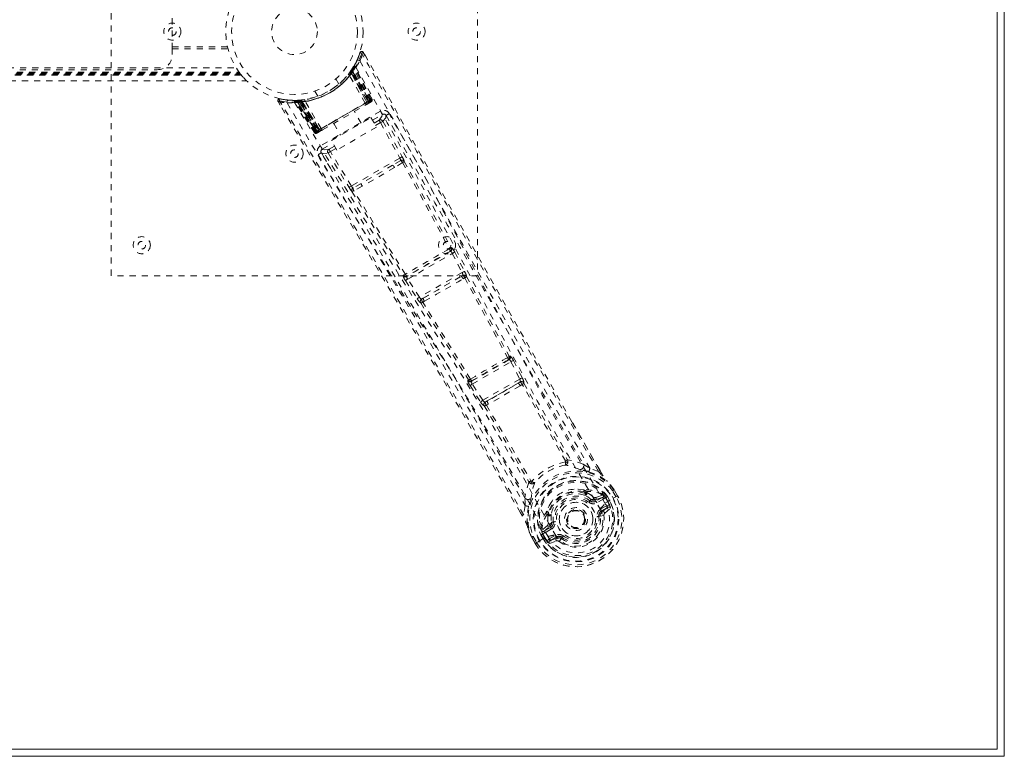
# Model space of a CAD drawing. Header units: inches. Extents: x 21.8 to 105.3, y 43.6 to 67.3.
# Tile 5 of 6: x 89.2 to 105.3, y 43.6 to 55.6. Entities that reach past the tile are written whole.
import ezdxf

# ---------------------------------------------------------------- set-up
doc = ezdxf.new("R2010")
doc.units = ezdxf.units.IN
doc.header["$MEASUREMENT"] = 0
doc.linetypes.add('SLD-Dashed', pattern=[0.075, 0.05, -0.025])
doc.linetypes.add('SLD-Solid', pattern=[0])

msp = doc.modelspace()

# ---------------------------------------------------------------- linework, layer by layer
at = {"color": 7, "linetype": 'SLD-Solid', "lineweight": 15}
for p, q in [((105.288, 67.308), (105.288, 43.558)), ((105.17, 67.19), (105.17, 43.676)), ((105.17, 43.676), (105.17, 67.19)), ((105.288, 43.558), (21.788, 43.558)), ((105.17, 43.676), (21.906, 43.676)), ((21.906, 43.676), (105.17, 43.676))]:
    msp.add_line(p, q, dxfattribs=at)
at = {"color": 7, "linetype": 'SLD-Dashed', "lineweight": 0}
for p, q in [((90.663, 51.433), (90.663, 59.433)), ((96.663, 59.433), (96.663, 51.433)), ((91.663, 55.151), (91.663, 55.714)), ((91.663, 55.183), (92.566, 55.183)), ((91.663, 55.151), (92.574, 55.151)), ((91.663, 55.058), (91.663, 55.151)), ((94.738, 55.086), (94.719, 55.036)), ((94.791, 55.092), (94.765, 55.078)), ((94.821, 55.036), (94.79, 55.092)), ((94.824, 55.034), (94.791, 55.092)), ((94.824, 55.034), (94.791, 55.092)), ((34.369, 54.84), (92.707, 54.84)), ((94.631, 54.826), (94.589, 54.761)), ((94.632, 54.855), (94.591, 54.792)), ((94.906, 54.303), (94.629, 54.829)), ((94.907, 54.308), (94.631, 54.826)), ((94.65, 54.887), (94.642, 54.874)), ((94.65, 54.858), (94.642, 54.845)), ((94.922, 54.317), (94.642, 54.845)), ((94.934, 54.324), (94.65, 54.858)), ((34.282, 54.718), (92.795, 54.718)), ((34.282, 54.718), (92.795, 54.718)), ((34.286, 54.723), (92.791, 54.723)), ((34.287, 54.724), (92.79, 54.724)), ((34.288, 54.726), (92.788, 54.726)), ((34.298, 54.738), (92.778, 54.738)), ((34.302, 54.743), (92.775, 54.743)), ((34.313, 54.758), (92.763, 54.758)), ((34.321, 54.769), (92.755, 54.769)), ((89.163, 54.808), (91.413, 54.808)), ((92.791, 54.723), (92.795, 54.718)), ((94.822, 54.259), (94.565, 54.713)), ((94.574, 54.769), (94.578, 54.774)), ((94.574, 54.769), (94.598, 54.752)), ((94.578, 54.774), (94.602, 54.758)), ((94.591, 54.791), (94.586, 54.785)), ((94.586, 54.784), (94.609, 54.768)), ((94.589, 54.76), (94.589, 54.761)), ((94.589, 54.761), (94.848, 54.274)), ((94.848, 54.274), (94.589, 54.76)), ((94.595, 54.798), (94.59, 54.791)), ((94.59, 54.791), (94.614, 54.774)), ((94.591, 54.792), (94.591, 54.791)), ((94.594, 54.796), (94.598, 54.803)), ((94.594, 54.796), (94.617, 54.78)), ((94.598, 54.803), (94.603, 54.811)), ((94.598, 54.803), (94.622, 54.786)), ((94.602, 54.758), (94.598, 54.752)), ((94.598, 54.752), (94.867, 54.285)), ((94.873, 54.288), (94.602, 54.758)), ((94.609, 54.768), (94.614, 54.774)), ((94.883, 54.294), (94.609, 54.768)), ((94.614, 54.774), (94.889, 54.297)), ((94.622, 54.786), (94.617, 54.78)), ((94.617, 54.78), (94.894, 54.3)), ((94.9, 54.304), (94.622, 54.786)), ((34.199, 54.628), (92.877, 54.628)), ((34.2, 54.628), (92.876, 54.628)), ((94.39, 54.574), (94.342, 54.658)), ((93.995, 54.458), (94.044, 54.374)), ((93.394, 54.286), (93.429, 54.228)), ((93.42, 54.301), (93.426, 54.331)), ((93.479, 54.32), (93.426, 54.329)), ((93.658, 54.305), (93.643, 54.306)), ((93.665, 54.304), (93.65, 54.305)), ((93.683, 54.291), (93.668, 54.291)), ((93.989, 53.778), (93.668, 54.291)), ((93.719, 54.307), (93.679, 54.305)), ((94, 53.784), (93.683, 54.291)), ((93.704, 54.294), (94.02, 53.792)), ((93.782, 54.295), (93.705, 54.291)), ((94.016, 53.794), (93.705, 54.291)), ((93.712, 54.307), (93.742, 54.308)), ((93.754, 54.309), (93.738, 54.308)), ((93.742, 54.308), (93.75, 54.309)), ((93.744, 54.279), (93.742, 54.308)), ((93.752, 54.28), (93.744, 54.279)), ((93.744, 54.279), (94.022, 53.797)), ((93.752, 54.28), (93.75, 54.309)), ((94.029, 53.801), (93.752, 54.28)), ((93.755, 54.309), (93.754, 54.309)), ((93.759, 54.28), (93.756, 54.309)), ((93.759, 54.28), (93.766, 54.281)), ((94.034, 53.804), (93.759, 54.28)), ((93.766, 54.281), (93.764, 54.31)), ((93.766, 54.281), (94.04, 53.807)), ((93.776, 54.311), (93.783, 54.312)), ((93.779, 54.282), (93.776, 54.311)), ((93.786, 54.283), (93.779, 54.282)), ((93.779, 54.282), (94.05, 53.813)), ((93.782, 54.295), (93.783, 54.295)), ((94.074, 53.827), (93.782, 54.295)), ((93.786, 54.283), (93.783, 54.312)), ((93.783, 54.295), (94.075, 53.828)), ((94.055, 53.816), (93.786, 54.283)), ((94.101, 53.843), (93.836, 54.292)), ((94.894, 54.3), (94.029, 53.801)), ((94.04, 53.807), (94.883, 54.294)), ((94.867, 54.285), (94.055, 53.816)), ((94.848, 54.274), (94.907, 54.308)), ((94.848, 54.274), (94.848, 54.274)), ((94.848, 54.241), (94.895, 54.268)), ((94.881, 54.26), (94.848, 54.241)), ((94.867, 54.285), (94.873, 54.288)), ((94.881, 54.26), (94.887, 54.263)), ((94.889, 54.297), (94.883, 54.294)), ((94.894, 54.3), (94.9, 54.304)), ((94.897, 54.269), (94.903, 54.272)), ((94.908, 54.275), (94.914, 54.279)), ((94.922, 54.317), (94.934, 54.324)), ((95.072, 54.128), (94.089, 53.561)), ((94.267, 53.648), (94.916, 54.023)), ((94.756, 53.93), (94.645, 54.123)), ((94.916, 54.023), (95.006, 53.867)), ((94.94, 53.982), (95.102, 54.076)), ((95.164, 54.059), (95.158, 54.065)), ((95.305, 53.806), (95.165, 54.057)), ((94.307, 53.928), (94.418, 53.735)), ((95.006, 53.867), (94.357, 53.492)), ((95.049, 53.98), (94.968, 53.933)), ((95.072, 53.941), (94.991, 53.894)), ((95.072, 53.941), (95.389, 53.361)), ((95.111, 53.963), (95.428, 53.382)), ((93.989, 53.778), (94, 53.784)), ((94.016, 53.794), (94.074, 53.827)), ((94.022, 53.797), (94.029, 53.801)), ((94.04, 53.807), (94.034, 53.804)), ((94.037, 53.772), (94.044, 53.776)), ((94.041, 53.774), (94.049, 53.779)), ((94.049, 53.779), (94.055, 53.782)), ((94.05, 53.813), (94.055, 53.816)), ((94.056, 53.783), (94.103, 53.81)), ((94.065, 53.788), (94.07, 53.791)), ((94.103, 53.81), (94.07, 53.791)), ((94.075, 53.828), (94.074, 53.827)), ((94.119, 53.508), (94.29, 53.607)), ((94.319, 53.558), (94.228, 53.506)), ((94.357, 53.492), (94.267, 53.648)), ((94.1, 53.454), (94.103, 53.446)), ((94.104, 53.444), (94.251, 53.197)), ((94.213, 53.444), (94.557, 52.879)), ((94.341, 53.519), (94.251, 53.467)), ((94.595, 52.902), (94.251, 53.467)), ((95.389, 53.361), (94.595, 52.902)), ((95.271, 53.243), (94.756, 52.945)), ((95.403, 53.321), (95.271, 53.243)), ((95.434, 53.288), (95.302, 53.205)), ((94.756, 52.945), (94.622, 52.871)), ((94.774, 52.9), (94.635, 52.827)), ((96.22, 51.834), (95.502, 51.419)), ((95.519, 51.377), (96.248, 51.798)), ((96.211, 51.833), (96.22, 51.834)), ((96.237, 51.893), (96.228, 51.892)), ((96.248, 51.798), (96.409, 51.484)), ((96.287, 51.818), (96.449, 51.504)), ((95.447, 51.441), (95.442, 51.434)), ((96.409, 51.484), (95.71, 51.08)), ((96.663, 51.433), (90.663, 51.433)), ((95.482, 51.353), (95.673, 51.056)), ((95.502, 51.419), (95.507, 51.426)), ((95.71, 51.08), (95.519, 51.377)), ((95.773, 51.065), (96.391, 51.422)), ((96.391, 51.422), (96.418, 51.438)), ((96.425, 51.382), (96.452, 51.398)), ((95.773, 51.065), (95.746, 51.049)), ((95.763, 51), (95.791, 51.016)), ((97.179, 50.058), (96.561, 49.701)), ((96.575, 49.657), (97.209, 50.023)), ((97.164, 50.054), (97.179, 50.058)), ((97.181, 50.113), (97.196, 50.117)), ((97.209, 50.023), (97.353, 49.74)), ((97.249, 50.043), (97.393, 49.76)), ((96.511, 49.727), (96.501, 49.715)), ((96.561, 49.701), (96.571, 49.712)), ((97.353, 49.74), (96.748, 49.391)), ((96.821, 49.381), (97.326, 49.672)), ((97.36, 49.692), (97.326, 49.672)), ((96.538, 49.633), (96.711, 49.367)), ((96.748, 49.391), (96.575, 49.657)), ((97.359, 49.63), (97.394, 49.65)), ((96.821, 49.381), (96.787, 49.361)), ((96.806, 49.311), (96.841, 49.33)), ((98.205, 49.039), (98.667, 48.239)), ((98.668, 48.239), (98.208, 49.041)), ((98.104, 48.397), (98.104, 48.397)), ((98.642, 48.225), (98.501, 48.277)), ((97.536, 48.07), (97.536, 48.069)), ((98.401, 47.924), (98.42, 47.915)), ((98.441, 47.894), (98.45, 47.878)), ((98.928, 47.813), (98.871, 47.912)), ((98.897, 47.927), (98.895, 47.93)), ((98.955, 47.825), (98.896, 47.926)), ((98.955, 47.826), (98.897, 47.927)), ((98.433, 47.862), (98.423, 47.877)), ((98.503, 47.744), (98.521, 47.767)), ((98.589, 47.759), (98.714, 47.803)), ((98.589, 47.759), (98.601, 47.738)), ((98.709, 47.839), (98.599, 47.799)), ((98.714, 47.803), (98.601, 47.738)), ((98.729, 47.777), (98.616, 47.712)), ((98.709, 47.839), (98.723, 47.834)), ((98.724, 47.834), (98.723, 47.835)), ((98.724, 47.834), (98.723, 47.834)), ((98.729, 47.832), (98.724, 47.834)), ((98.748, 47.812), (98.753, 47.804)), ((98.762, 47.799), (98.748, 47.812)), ((98.748, 47.707), (98.885, 47.787)), ((98.753, 47.804), (98.793, 47.735)), ((98.788, 47.814), (98.763, 47.798)), ((98.797, 47.738), (98.763, 47.798)), ((98.788, 47.814), (98.823, 47.753)), ((98.788, 47.814), (98.788, 47.814)), ((98.793, 47.735), (98.797, 47.738)), ((98.885, 47.787), (98.906, 47.798)), ((98.906, 47.798), (98.952, 47.824)), ((98.952, 47.824), (98.955, 47.826)), ((97.441, 47.666), (97.416, 47.518)), ((97.795, 47.554), (97.797, 47.575)), ((98.664, 47.618), (98.665, 47.616)), ((98.677, 47.606), (98.778, 47.664)), ((98.692, 47.58), (98.793, 47.638)), ((98.702, 47.563), (98.692, 47.58)), ((98.793, 47.638), (98.702, 47.563)), ((98.746, 47.543), (98.837, 47.622)), ((97.391, 47.501), (97.364, 47.548)), ((97.365, 47.549), (97.392, 47.503)), ((97.803, 47.526), (97.812, 47.51)), ((97.827, 47.533), (97.835, 47.517)), ((98.672, 47.495), (98.648, 47.492)), ((98.672, 47.495), (98.731, 47.502)), ((97.714, 47.251), (97.713, 47.245)), ((97.714, 47.251), (97.717, 47.266)), ((97.806, 47.341), (97.717, 47.266)), ((97.717, 47.266), (97.717, 47.266)), ((97.717, 47.266), (97.717, 47.266)), ((97.746, 47.244), (97.846, 47.331)), ((97.858, 47.309), (97.746, 47.244)), ((97.873, 47.283), (97.761, 47.218)), ((97.846, 47.331), (97.858, 47.309)), ((97.873, 47.394), (97.902, 47.397)), ((98.14, 47.366), (98.133, 47.38)), ((98.144, 47.36), (98.14, 47.366)), ((97.545, 47.151), (97.547, 47.147)), ((97.605, 47.046), (97.547, 47.147)), ((97.548, 47.148), (97.606, 47.046)), ((97.572, 47.162), (97.629, 47.063)), ((97.654, 47.075), (97.674, 47.087)), ((97.674, 47.087), (97.811, 47.166)), ((97.699, 47.186), (97.699, 47.186)), ((97.735, 47.124), (97.699, 47.186)), ((97.72, 47.219), (97.725, 47.21)), ((97.725, 47.2), (97.72, 47.219)), ((97.725, 47.21), (97.765, 47.142)), ((97.725, 47.199), (97.76, 47.139)), ((97.735, 47.124), (97.735, 47.124)), ((97.765, 47.142), (97.76, 47.139)), ((97.834, 47.119), (97.934, 47.177)), ((97.84, 47.047), (97.955, 47.086)), ((97.849, 47.093), (97.949, 47.151)), ((97.96, 47.134), (97.849, 47.093)), ((97.932, 47.193), (97.931, 47.194)), ((97.96, 47.134), (97.949, 47.151)), ((98.033, 47.126), (98.026, 47.131)), ((98.048, 47.145), (98.033, 47.126)), ((97.605, 47.046), (97.608, 47.048)), ((97.608, 47.048), (97.654, 47.075))]:
    msp.add_line(p, q, dxfattribs=at)
at = {"color": 7, "linetype": 'SLD-Dashed', "lineweight": 0, "flags": 128}
for points in [[(94.736, 55.087), (94.722, 55.046), (94.718, 55.036)], [(94.789, 55.091), (94.783, 55.097), (94.776, 55.101), (94.769, 55.105), (94.761, 55.106), (94.753, 55.105), (94.746, 55.101), (94.741, 55.096), (94.738, 55.089)], [(98.642, 48.225), (97.91, 49.495), (97.182, 50.775), (96.471, 52.035), (96.363, 52.228), (96.25, 52.428), (96.151, 52.606), (96.053, 52.779), (95.948, 52.967), (95.875, 53.098), (95.798, 53.235), (95.721, 53.371), (95.664, 53.474), (95.596, 53.596), (95.516, 53.737), (95.354, 54.027), (95.254, 54.205), (95.129, 54.428), (95.002, 54.656), (94.88, 54.872), (94.765, 55.078)], [(98.208, 49.041), (97.364, 50.515), (96.075, 52.802), (94.824, 55.034)], [(94.681, 54.949), (94.655, 54.897), (94.629, 54.852)], [(94.668, 54.85), (95.183, 53.94), (95.686, 53.027), (96.178, 52.11), (96.664, 51.195), (97.148, 50.284), (97.639, 49.381), (98.143, 48.492), (98.664, 47.618)], [(94.735, 54.952), (95.252, 54.042), (95.758, 53.127), (96.253, 52.21), (96.742, 51.293), (97.229, 50.381), (97.722, 49.476), (98.227, 48.584), (98.748, 47.707)], [(93.426, 54.327), (93.418, 54.327), (93.41, 54.325), (93.402, 54.322), (93.396, 54.317), (93.392, 54.31), (93.39, 54.303), (93.39, 54.295), (93.393, 54.288)], [(93.394, 54.286), (93.395, 54.286), (93.396, 54.287), (93.402, 54.291), (93.41, 54.295), (93.415, 54.298), (93.42, 54.301)], [(97.364, 47.548), (96.072, 49.769), (94.736, 52.029), (93.394, 54.286)], [(97.416, 47.518), (96.683, 48.785), (95.938, 50.056), (95.202, 51.303), (95.076, 51.515), (94.944, 51.737), (94.834, 51.922), (94.717, 52.119), (94.589, 52.334), (94.451, 52.568), (94.339, 52.755), (94.205, 52.981), (94.04, 53.259), (93.932, 53.44), (93.8, 53.662), (93.666, 53.887), (93.539, 54.1), (93.42, 54.301)], [(93.544, 54.264), (94.074, 53.361), (94.613, 52.466), (95.159, 51.578), (95.709, 50.697), (96.256, 49.818), (96.792, 48.939), (97.312, 48.056), (97.811, 47.166)], [(93.678, 54.306), (93.632, 54.306), (93.574, 54.309)], [(93.653, 54.303), (93.665, 54.297), (93.675, 54.287)], [(93.666, 54.271), (94.196, 53.37), (94.736, 52.478), (95.283, 51.593), (95.834, 50.715), (96.381, 49.84), (96.917, 48.964), (97.435, 48.083), (97.93, 47.195)], [(93.7, 54.297), (93.704, 54.293), (93.705, 54.291)], [(94.101, 53.843), (94.28, 53.946), (94.461, 54.051), (94.643, 54.155), (94.822, 54.259)], [(94.122, 53.821), (94.297, 53.923), (94.476, 54.026), (94.654, 54.129), (94.83, 54.23)], [(94.822, 54.259), (94.831, 54.264), (94.839, 54.269), (94.845, 54.272), (94.848, 54.274)], [(94.83, 54.23), (94.832, 54.231), (94.834, 54.233), (94.836, 54.233), (94.836, 54.234)], [(94.907, 54.308), (94.906, 54.308), (94.905, 54.307), (94.902, 54.305), (94.898, 54.303), (94.892, 54.299), (94.886, 54.296), (94.879, 54.292), (94.873, 54.288)], [(94.889, 54.297), (94.901, 54.305), (94.912, 54.311), (94.919, 54.315), (94.922, 54.317)], [(94.934, 54.324), (94.932, 54.322), (94.924, 54.318), (94.913, 54.312), (94.9, 54.304)], [(94.903, 54.272), (94.906, 54.274), (94.908, 54.275), (94.91, 54.276), (94.911, 54.277)], [(95.102, 54.076), (95.095, 54.039), (95.049, 53.98)], [(95.102, 54.076), (95.1, 54.081), (95.093, 54.092), (95.083, 54.109), (95.072, 54.128)], [(95.111, 53.963), (95.157, 54.022), (95.164, 54.059)], [(98.501, 48.277), (98.241, 48.728), (97.976, 49.19), (97.705, 49.664), (97.451, 50.112), (97.19, 50.573), (96.918, 51.053), (96.678, 51.48), (96.552, 51.704), (96.419, 51.942), (96.278, 52.193), (96.129, 52.459), (95.994, 52.699), (95.877, 52.909), (95.783, 53.076), (95.678, 53.263), (95.56, 53.474), (95.45, 53.67), (95.356, 53.838), (95.278, 53.978), (95.216, 54.089)], [(95.049, 53.98), (95.05, 53.979), (95.051, 53.976), (95.054, 53.973), (95.056, 53.968), (95.06, 53.962), (95.064, 53.955), (95.068, 53.948), (95.072, 53.941)], [(95.111, 53.963), (95.107, 53.96), (95.098, 53.955), (95.086, 53.949), (95.072, 53.941)], [(94.022, 53.797), (94.009, 53.79), (93.998, 53.783), (93.991, 53.779), (93.989, 53.778)], [(94, 53.784), (94.003, 53.786), (94.011, 53.79), (94.021, 53.797), (94.034, 53.804)], [(94.05, 53.813), (94.043, 53.809), (94.036, 53.805), (94.03, 53.802), (94.025, 53.799), (94.021, 53.796), (94.018, 53.795), (94.016, 53.794), (94.016, 53.794)], [(94.016, 53.794), (94.02, 53.788), (94.022, 53.787)], [(94.056, 53.783), (94.056, 53.783), (94.058, 53.784)], [(94.075, 53.828), (94.078, 53.829), (94.083, 53.832), (94.091, 53.837), (94.101, 53.843)], [(94.115, 53.817), (94.116, 53.818), (94.117, 53.819), (94.119, 53.82), (94.122, 53.821)], [(94.089, 53.561), (94.1, 53.541), (94.11, 53.524), (94.116, 53.513), (94.119, 53.508)], [(94.051, 53.416), (94.12, 53.299), (94.208, 53.151), (94.315, 52.972), (94.441, 52.761), (94.568, 52.547), (94.68, 52.359), (94.759, 52.227), (94.829, 52.108), (94.891, 52.004), (94.971, 51.87), (95.054, 51.73), (95.134, 51.596), (95.549, 50.896), (95.965, 50.192), (96.459, 49.354), (96.958, 48.499), (97.441, 47.666)], [(94.103, 53.446), (94.138, 53.434), (94.213, 53.444)], [(94.228, 53.506), (94.154, 53.496), (94.119, 53.508)], [(94.251, 53.467), (94.237, 53.459), (94.225, 53.451), (94.217, 53.446), (94.213, 53.444)], [(94.228, 53.506), (94.229, 53.505), (94.23, 53.502), (94.233, 53.499), (94.235, 53.494), (94.239, 53.488), (94.243, 53.481), (94.247, 53.474), (94.251, 53.467)], [(95.428, 53.382), (95.424, 53.38), (95.415, 53.375), (95.403, 53.368), (95.389, 53.361)], [(95.271, 53.243), (95.014, 53.094), (94.756, 52.945)], [(95.434, 53.288), (95.82, 52.58), (96.2, 51.872)], [(95.462, 53.307), (95.848, 52.6), (96.228, 51.892)], [(95.302, 53.205), (95.038, 53.052), (94.774, 52.9)], [(94.595, 52.902), (94.582, 52.894), (94.57, 52.887), (94.561, 52.881), (94.557, 52.879)], [(94.605, 52.812), (95.025, 52.125), (95.447, 51.441)], [(95.479, 51.455), (95.055, 52.139), (94.635, 52.827)], [(96.287, 51.818), (96.283, 51.816), (96.274, 51.811), (96.261, 51.805), (96.248, 51.798)], [(96.449, 51.504), (96.445, 51.502), (96.436, 51.498), (96.423, 51.491), (96.409, 51.484)], [(96.449, 51.504), (96.463, 51.475), (96.464, 51.473)], [(95.519, 51.377), (95.506, 51.369), (95.494, 51.361), (95.485, 51.356), (95.482, 51.353)], [(96.452, 51.398), (96.802, 50.743), (97.153, 50.091)], [(96.48, 51.419), (96.83, 50.765), (97.181, 50.113)], [(95.71, 51.08), (95.697, 51.072), (95.685, 51.064), (95.677, 51.059), (95.673, 51.056)], [(95.673, 51.056), (95.691, 51.03), (95.692, 51.028)], [(95.73, 50.986), (96.123, 50.356), (96.511, 49.727)], [(96.545, 49.739), (96.156, 50.369), (95.763, 51)], [(97.179, 50.058), (97.185, 50.057), (97.193, 50.05), (97.197, 50.044), (97.201, 50.038), (97.205, 50.031), (97.209, 50.023)], [(97.249, 50.043), (97.244, 50.041), (97.235, 50.036), (97.222, 50.03), (97.209, 50.023)], [(96.575, 49.657), (96.57, 49.664), (96.566, 49.672), (96.563, 49.678), (96.56, 49.685), (96.559, 49.695), (96.561, 49.701)], [(97.326, 49.672), (97.074, 49.525), (96.821, 49.381)], [(97.393, 49.76), (97.388, 49.758), (97.379, 49.753), (97.367, 49.747), (97.353, 49.74)], [(97.36, 49.692), (97.36, 49.693), (97.361, 49.695), (97.362, 49.699), (97.362, 49.71), (97.359, 49.725), (97.353, 49.74)], [(97.421, 49.674), (97.773, 49.044), (98.131, 48.422)], [(96.575, 49.657), (96.563, 49.649), (96.551, 49.642), (96.542, 49.636), (96.538, 49.633)], [(97.359, 49.63), (97.101, 49.479), (96.841, 49.33)], [(98.104, 48.397), (97.745, 49.02), (97.394, 49.65)], [(96.748, 49.391), (96.736, 49.383), (96.724, 49.375), (96.715, 49.369), (96.711, 49.367)], [(96.772, 49.299), (97.141, 48.68), (97.501, 48.058)], [(96.806, 49.311), (97.176, 48.692), (97.536, 48.07)], [(98.1, 48.382), (98.109, 48.377), (98.118, 48.375), (98.127, 48.377), (98.134, 48.381), (98.139, 48.387), (98.141, 48.396), (98.14, 48.406), (98.137, 48.416)], [(98.393, 48.346), (98.268, 48.389), (98.137, 48.416)], [(98.357, 48.251), (98.345, 48.254), (98.337, 48.257)], [(98.484, 48.222), (98.633, 48.165), (98.778, 48.071)], [(98.668, 48.239), (98.668, 48.239), (98.667, 48.239), (98.665, 48.238), (98.662, 48.236), (98.657, 48.234), (98.652, 48.231), (98.647, 48.228), (98.642, 48.225)], [(97.504, 48.05), (97.511, 48.042), (97.519, 48.037), (97.527, 48.034), (97.535, 48.035), (97.542, 48.039), (97.548, 48.046), (97.55, 48.055), (97.551, 48.065)], [(98.785, 48.063), (98.782, 48.068), (98.778, 48.071)], [(98.895, 47.93), (98.84, 48.003), (98.778, 48.071)], [(98.897, 47.927), (98.837, 48.005), (98.785, 48.063)], [(97.504, 48.05), (97.461, 47.924), (97.436, 47.793)], [(98.401, 47.924), (98.308, 47.937), (98.244, 47.934)], [(98.895, 47.93), (98.894, 47.93), (98.893, 47.929), (98.89, 47.927), (98.887, 47.925), (98.884, 47.922), (98.88, 47.919), (98.876, 47.915), (98.871, 47.912)], [(98.871, 47.912), (98.877, 47.915), (98.882, 47.918), (98.887, 47.921), (98.891, 47.923), (98.894, 47.925), (98.896, 47.926), (98.897, 47.927), (98.897, 47.927)], [(97.541, 47.797), (97.54, 47.789), (97.536, 47.777)], [(98.521, 47.767), (98.465, 47.809), (98.415, 47.836)], [(98.45, 47.878), (98.505, 47.849), (98.564, 47.805)], [(98.485, 47.72), (98.488, 47.725), (98.491, 47.729), (98.494, 47.733), (98.497, 47.737), (98.499, 47.74), (98.501, 47.742), (98.502, 47.743), (98.503, 47.744)], [(98.564, 47.805), (98.585, 47.797), (98.599, 47.799)], [(98.616, 47.712), (98.613, 47.717), (98.61, 47.722), (98.608, 47.726), (98.606, 47.73), (98.604, 47.733), (98.602, 47.736), (98.601, 47.737), (98.601, 47.738)], [(98.729, 47.777), (98.726, 47.782), (98.723, 47.787), (98.72, 47.791), (98.718, 47.795), (98.716, 47.798), (98.715, 47.801), (98.714, 47.802), (98.714, 47.803)], [(98.753, 47.804), (98.743, 47.788), (98.729, 47.777)], [(98.762, 47.799), (98.762, 47.798), (98.763, 47.798)], [(98.955, 47.826), (98.955, 47.826), (98.954, 47.826), (98.952, 47.825), (98.949, 47.824), (98.945, 47.821), (98.94, 47.819), (98.934, 47.816), (98.928, 47.813)], [(97.498, 47.653), (97.472, 47.495), (97.481, 47.322)], [(97.867, 47.717), (97.832, 47.663), (97.797, 47.575)], [(98.665, 47.616), (98.698, 47.547), (98.716, 47.471), (98.716, 47.392), (98.7, 47.313), (98.668, 47.238), (98.622, 47.17), (98.563, 47.111), (98.495, 47.063), (98.42, 47.028), (98.34, 47.007), (98.258, 47.002), (98.177, 47.011), (98.101, 47.036), (98.032, 47.076), (97.975, 47.129), (97.932, 47.193)], [(98.155, 47.545), (98.187, 47.574), (98.202, 47.583)], [(98.677, 47.606), (98.68, 47.601), (98.683, 47.596), (98.685, 47.592), (98.687, 47.588), (98.689, 47.585), (98.691, 47.582), (98.692, 47.581), (98.692, 47.58)], [(98.778, 47.664), (98.8, 47.672), (98.824, 47.671)], [(98.793, 47.638), (98.793, 47.639), (98.792, 47.641), (98.79, 47.643), (98.788, 47.646), (98.786, 47.65), (98.784, 47.655), (98.781, 47.659), (98.778, 47.664)], [(97.416, 47.518), (97.411, 47.515), (97.406, 47.512), (97.401, 47.509), (97.396, 47.506), (97.393, 47.504), (97.391, 47.502), (97.391, 47.502), (97.391, 47.501)], [(97.812, 47.51), (97.81, 47.448), (97.818, 47.375)], [(97.866, 47.52), (97.865, 47.462), (97.873, 47.394)], [(98.619, 47.488), (98.624, 47.489), (98.63, 47.49), (98.635, 47.49), (98.639, 47.491), (98.643, 47.491), (98.646, 47.492), (98.648, 47.492), (98.648, 47.492)], [(98.702, 47.563), (98.677, 47.532), (98.672, 47.513)], [(98.672, 47.513), (98.672, 47.504), (98.672, 47.495)], [(97.481, 47.322), (97.482, 47.317), (97.485, 47.312)], [(97.481, 47.322), (97.506, 47.245), (97.545, 47.151)], [(97.547, 47.147), (97.509, 47.238), (97.485, 47.312)], [(97.818, 47.375), (97.815, 47.353), (97.806, 47.341)], [(97.873, 47.283), (97.871, 47.288), (97.868, 47.293), (97.865, 47.297), (97.863, 47.301), (97.861, 47.304), (97.86, 47.307), (97.859, 47.308), (97.858, 47.309)], [(97.932, 47.401), (97.926, 47.4), (97.921, 47.4), (97.916, 47.399), (97.911, 47.399), (97.908, 47.398), (97.905, 47.398), (97.903, 47.397), (97.902, 47.397)], [(97.545, 47.151), (97.546, 47.151), (97.547, 47.152), (97.55, 47.153), (97.554, 47.154), (97.558, 47.156), (97.562, 47.158), (97.567, 47.16), (97.572, 47.162)], [(97.547, 47.147), (97.547, 47.147), (97.547, 47.148), (97.55, 47.149), (97.553, 47.151), (97.557, 47.153), (97.562, 47.156), (97.567, 47.159), (97.572, 47.162)], [(97.699, 47.186), (97.708, 47.191), (97.716, 47.195), (97.722, 47.198), (97.725, 47.199)], [(97.761, 47.218), (97.744, 47.211), (97.725, 47.21)], [(97.725, 47.199), (97.725, 47.2), (97.725, 47.2)], [(97.76, 47.139), (97.757, 47.138), (97.751, 47.134), (97.743, 47.13), (97.735, 47.124)], [(97.746, 47.244), (97.746, 47.243), (97.747, 47.242), (97.749, 47.239), (97.75, 47.236), (97.753, 47.232), (97.755, 47.228), (97.758, 47.223), (97.761, 47.218)], [(97.805, 47.083), (97.816, 47.104), (97.834, 47.119)], [(97.834, 47.119), (97.836, 47.114), (97.839, 47.109), (97.842, 47.105), (97.844, 47.101), (97.846, 47.098), (97.847, 47.095), (97.848, 47.094), (97.849, 47.093)], [(97.934, 47.177), (97.937, 47.172), (97.94, 47.168), (97.943, 47.163), (97.945, 47.159), (97.947, 47.156), (97.948, 47.154), (97.949, 47.152), (97.949, 47.151)], [(98.066, 47.169), (98.062, 47.165), (98.059, 47.16), (98.056, 47.156), (98.053, 47.153), (98.051, 47.15), (98.049, 47.147), (98.048, 47.146), (98.048, 47.145)], [(97.629, 47.063), (97.624, 47.06), (97.619, 47.056), (97.614, 47.053), (97.61, 47.051), (97.607, 47.049), (97.605, 47.047), (97.605, 47.047), (97.605, 47.046)]]:
    msp.add_lwpolyline(points, dxfattribs=at)
at = {"color": 7, "linetype": 'SLD-Dashed', "lineweight": 0}
for centre, radius in [((93.663, 55.433), 1.125), ((93.663, 55.433), 1.03), ((93.663, 55.433), 0.375), ((91.663, 55.433), 0.14), ((91.663, 55.433), 0.0625), ((95.663, 55.433), 0.14), ((95.663, 55.433), 0.0625), ((93.663, 53.433), 0.141), ((93.663, 53.433), 0.0625), ((91.163, 51.933), 0.14), ((91.163, 51.933), 0.0625), ((96.163, 51.933), 0.14), ((96.163, 51.933), 0.0625), ((98.275, 47.445), 0.7), ((98.275, 47.445), 0.69), ((98.275, 47.445), 0.623), ((98.275, 47.445), 0.32), ((98.275, 47.445), 0.275), ((98.275, 47.445), 0.188), ((98.275, 47.445), 0.157), ((98.275, 47.445), 0.142), ((98.275, 47.445), 0.14), ((98.275, 47.445), 0.138)]:
    msp.add_circle(centre, radius, dxfattribs=at)
for centre, radius, start, end in [((91.413, 55.058), 0.25, 270, 360), ((93.663, 55.433), 1.158, 257.8705, 342.129), ((93.67, 55.43), 1.121, 334.6296, 342.0861), ((93.642, 55.469), 1.209, 334.6707, 341.8385), ((94.765, 55.078), 0.03, 29.2803, 162.1362), ((94.726, 55.005), 0.0826, 61.7882, 82.6665), ((93.647, 55.46), 1.19, 270.8884, 329.1116), ((93.663, 55.433), 1.128, 270.489, 329.511), ((93.664, 55.433), 1.127, 324.2622, 329.1964), ((94.711, 54.719), 0.138, 119.4161, 143.4574), ((93.869, 55.11), 0.814, 334.3411, 339.5893), ((93.879, 55.109), 0.807, 335.4836, 340.8751), ((93.861, 55.119), 0.83, 336.3927, 341.7102), ((93.67, 55.43), 1.12, 328.647, 330.2471), ((94.657, 54.84), 0.0299, 149.2254, 208.1969), ((94.655, 54.841), 0.0273, 147.6474, 212.3066), ((93.663, 55.433), 1.128, 329.5122, 334.6466), ((94.639, 54.818), 0.0429, 46.9747, 95.8326), ((94.668, 54.859), 0.0299, 150.2681, 208.0972), ((94.676, 54.872), 0.03, 151.0443, 208.0251), ((93.554, 55.646), 1.37, 324.4309, 329.5482), ((94.709, 54.937), 0.03, 30.17, 154.0674), ((93.735, 55.487), 1.215, 216.2456, 218.0569), ((93.659, 55.429), 1.119, 216.8512, 225.6323), ((93.637, 55.412), 1.091, 217.8331, 219.1746), ((93.635, 55.41), 1.089, 218.1179, 219.2218), ((93.664, 55.432), 1.155, 274.3787, 325.6213), ((93.664, 55.432), 1.155, 275.0796, 324.9205), ((93.664, 55.432), 1.155, 276.0603, 323.9396), ((93.682, 55.401), 1.12, 277.9469, 322.0531), ((94.581, 54.743), 0.0345, 194.8517, 241.021), ((93.926, 55.066), 0.73, 331.004, 335.216), ((94.615, 54.775), 0.0297, 145.4362, 208.5157), ((94.616, 54.775), 0.0297, 145.4775, 208.5224), ((93.42, 54.301), 0.03, 77.8624, 210.7214), ((93.643, 55.473), 1.213, 258.1749, 265.3211), ((93.663, 55.429), 1.123, 257.9072, 265.3632), ((93.57, 54.279), 0.03, 85.9336, 209.8292), ((93.533, 55.634), 1.369, 270.4505, 275.5695), ((93.663, 55.433), 1.127, 265.3515, 270.4891), ((93.642, 54.276), 0.03, 31.9854, 88.9538), ((93.663, 55.425), 1.12, 268.9559, 269.8445), ((93.643, 54.234), 0.0714, 61.6395, 88.9261), ((93.663, 55.433), 1.128, 269.7394, 274.7257), ((93.658, 54.275), 0.0299, 31.9101, 89.7222), ((93.661, 55.457), 1.154, 269.9613, 274.0331), ((93.708, 54.28), 0.0429, 144.1659, 193.0256), ((93.835, 55.098), 0.824, 258.2681, 263.6289), ((93.663, 55.432), 1.127, 270.8031, 275.7369), ((93.679, 54.276), 0.0299, 31.8006, 90.7769), ((93.679, 54.275), 0.03, 46.8973, 91.2642), ((93.836, 55.089), 0.813, 259.1438, 264.4967), ((93.84, 55.089), 0.809, 260.3946, 265.6727), ((93.757, 54.279), 0.0297, 31.4838, 94.5168), ((93.758, 54.28), 0.0297, 31.4758, 94.5703), ((93.849, 55.022), 0.73, 264.7852, 268.9976), ((93.802, 54.293), 0.0345, 358.9842, 45.1504), ((94.793, 54.235), 0.0369, 351.8699, 39.656), ((94.821, 54.26), 0.0299, 300.1886, 28.1988), ((94.822, 54.26), 0.0299, 300.1883, 28.2054), ((94.483, 54.055), 0.448, 27.193, 30.8974), ((94.492, 54.06), 0.443, 27.1727, 30.9176), ((94.517, 54.075), 0.427, 27.0637, 30.9522), ((94.873, 54.296), 0.0356, 292.0672, 20.2928), ((94.381, 53.997), 0.59, 27.9765, 30.5985), ((94.54, 54.088), 0.413, 26.9706, 30.9888), ((94.88, 54.294), 0.03, 300.064, 28.0696), ((94.816, 54.413), 0.164, 301.7093, 310.6231), ((94.896, 54.303), 0.03, 300.0233, 28.0372), ((94.859, 54.331), 0.0742, 316.7409, 354.0516), ((94.907, 54.309), 0.03, 299.998, 28.0106), ((95.124, 54.038), 0.105, 29.2616, 119.9959), ((95.125, 54.04), 0.0423, 36.5669, 121.964), ((95.982, 52.691), 1.594, 118.7141, 120.8708), ((531.681, 296.982), 499.558, 209.09607, 209.84878), ((95.072, 53.941), 0.0451, 29.0373, 119.5687), ((94.014, 53.794), 0.03, 211.9929, 299.996), ((94.019, 53.846), 0.0742, 245.9463, 283.2627), ((94.026, 53.8), 0.03, 211.9706, 299.9686), ((94.041, 53.809), 0.03, 211.9301, 299.9382), ((93.969, 53.927), 0.166, 289.5966, 298.342), ((94.39, 54.001), 0.413, 209.0158, 213.0316), ((94.545, 54.092), 0.587, 209.3946, 212.0327), ((94.416, 54.016), 0.43, 209.0617, 212.9212), ((94.438, 54.029), 0.444, 209.0864, 212.8219), ((94.446, 54.034), 0.447, 209.0917, 212.8048), ((94.099, 53.843), 0.0299, 211.7926, 299.8161), ((94.1, 53.843), 0.0299, 211.7979, 299.8124), ((94.134, 53.854), 0.0354, 199.2833, 249.1906), ((94.141, 53.47), 0.105, 120.0055, 210.7363), ((94.882, 52.049), 1.6, 119.1339, 121.2821), ((94.139, 53.471), 0.0423, 118.0409, 203.4302), ((-334.535, -203.128), 499.56, 30.15121, 30.90392), ((94.251, 53.467), 0.0451, 120.4301, 210.9013), ((95.08, 53.182), 0.401, 18.1467, 29.9224), ((95.22, 53.171), 0.0888, 22.3622, 54.3986), ((95.298, 53.308), 0.105, 7.5231, 30.3684), ((95.424, 53.281), 0.0456, 34.1746, 118.2458), ((95.34, 53.23), 0.111, 31.7818, 55.6641), ((95.371, 53.412), 0.139, 296.8595, 310.6161), ((94.686, 52.954), 0.105, 209.63, 232.4722), ((94.844, 52.954), 0.0889, 185.6055, 217.635), ((94.904, 53.08), 0.401, 210.0764, 221.8397), ((94.646, 52.832), 0.0456, 121.7535, 205.8263), ((94.558, 52.945), 0.141, 289.4675, 303.056), ((94.731, 52.879), 0.109, 184.2132, 208.3426), ((114.16, 19.931), 36.644, 119.3489, 120.6511), ((112.266, 23.211), 32.817, 119.2909, 120.7091), ((96.162, 51.954), 0.0908, 295.1453, 317.0259), ((96.157, 51.839), 0.0546, 353.5156, 36.9917), ((96.188, 51.871), 0.0451, 300.6171, 27.0143), ((96.197, 51.872), 0.0451, 300.5903, 27.0841), ((96.193, 51.784), 0.0564, 14.2686, 61.7587), ((96.093, 51.742), 0.209, 21.583, 46.4957), ((95.427, 51.53), 0.091, 283.0018, 304.8403), ((95.485, 51.466), 0.0451, 212.989, 299.3784), ((95.53, 51.477), 0.055, 203.1676, 246.3277), ((96.351, 51.448), 0.068, 351.0977, 31.6377), ((96.44, 51.401), 0.0424, 70.4515, 120.4114), ((96.441, 51.398), 0.0448, 27.9397, 72.9014), ((96.345, 51.407), 0.136, 5.3381, 29.2462), ((95.645, 51.483), 0.209, 193.5107, 218.412), ((95.48, 51.459), 0.0451, 212.9213, 299.4052), ((95.558, 51.418), 0.0563, 178.2391, 225.7329), ((79.407, 80.126), 33.352, 299.387, 300.6131), ((79.708, 79.604), 32.802, 299.3609, 300.6391), ((96.349, 51.352), 0.0814, 21.2439, 58.6942), ((96.373, 51.364), 0.0869, 23.4607, 58.3427), ((96.417, 51.475), 0.0843, 294.8723, 318.7967), ((95.809, 51.097), 0.136, 210.7153, 234.7116), ((95.77, 51.113), 0.068, 208.3606, 248.9082), ((95.769, 51.01), 0.0456, 121.2549, 211.8232), ((95.714, 51.068), 0.0837, 281.1166, 305.2138), ((95.832, 51.052), 0.0868, 181.6345, 216.565), ((95.854, 51.067), 0.0814, 181.3108, 218.7502), ((115.521, 17.574), 37.345, 119.4612, 120.5386), ((113.162, 21.661), 32.59, 119.398, 120.602), ((97.121, 50.158), 0.0749, 295.1007, 322.943), ((97.107, 50.057), 0.0574, 357.5023, 35.9278), ((97.141, 50.093), 0.0451, 300.8952, 26.6081), ((97.155, 50.096), 0.0451, 300.8674, 26.7666), ((97.095, 49.988), 0.163, 19.7785, 51.8742), ((96.663, 49.739), 0.163, 188.1254, 220.2194), ((96.539, 49.74), 0.0451, 213.2263, 299.14), ((96.502, 49.801), 0.075, 277.0736, 304.8926), ((96.549, 49.751), 0.0451, 213.3937, 299.1031), ((96.598, 49.763), 0.0578, 204.2254, 242.3483), ((97.266, 49.592), 0.101, 22.2352, 53.4747), ((97.381, 49.652), 0.0457, 28.2702, 118.147), ((97.299, 49.608), 0.104, 23.8638, 54.0304), ((97.241, 49.662), 0.181, 3.5341, 32.7746), ((97.362, 49.717), 0.0735, 295.515, 324.1482), ((96.872, 49.449), 0.181, 207.2216, 236.4631), ((96.799, 49.418), 0.0575, 207.8259, 257.5837), ((96.811, 49.323), 0.0457, 121.8515, 211.7318), ((96.89, 49.372), 0.104, 185.9688, 216.1375), ((96.92, 49.392), 0.101, 186.5287, 217.7616), ((96.765, 49.371), 0.073, 275.7486, 304.5974), ((98.282, 47.433), 0.966, 100.8187, 139.182), ((98.082, 48.389), 0.0608, 283.7739, 25.956), ((98.03, 48.361), 0.0738, 334.9771, 16.757), ((98.092, 48.392), 0.0128, 312.3112, 23.3926), ((98.071, 48.46), 0.0709, 297.2851, 327.2777), ((98.143, 48.427), 0.0133, 206.8034, 243.9362), ((98.275, 47.445), 0.787, 38.0937, 201.9063), ((98.244, 47.499), 0.844, 100.0604, 139.9396), ((97.959, 47.448), 0.893, 64.989, 81.1477), ((98.339, 48.318), 0.0608, 268.0027, 27.4258), ((97.93, 46.079), 2.214, 75.5091, 78.8663), ((101.326, 52.857), 5.382, 236.9715, 238.3304), ((98.053, 48.386), 0.461, 339.1759, 346.3333), ((101.376, 50.515), 3.566, 219.9424, 223.2534), ((99.711, 48.807), 1.187, 208.5734, 218.7884), ((97.498, 48.129), 0.0709, 272.7191, 302.7125), ((97.49, 48.051), 0.0134, 356.1121, 33.295), ((98.275, 47.445), 0.758, 38.0936, 201.9063), ((97.547, 48.077), 0.0128, 216.62, 287.6883), ((97.604, 48.115), 0.0738, 223.2434, 265.0184), ((98.275, 47.445), 0.632, 35.8273, 204.1727), ((97.554, 48.084), 0.0608, 214.0455, 316.2239), ((98.431, 47.72), 0.893, 158.852, 175.0115), ((98.275, 47.445), 0.602, 36.0327, 203.9673), ((98.295, 47.41), 0.494, 77.4886, 162.5115), ((98.265, 47.462), 0.473, 92.613, 147.3872), ((98.436, 47.426), 0.499, 54.8896, 93.9925), ((98.366, 47.908), 0.0396, 337.1233, 24.8245), ((98.395, 47.86), 0.033, 31.8775, 78.387), ((98.4, 47.875), 0.0448, 25.0829, 63.9452), ((98.402, 47.918), 0.046, 298.3036, 328.7995), ((98.49, 47.456), 0.441, 60.2264, 96.4273), ((98.871, 47.912), 0.03, 30.0028, 35.051), ((97.487, 47.826), 0.0608, 212.5714, 332.0022), ((92.094, 47.51), 5.35, 1.6653, 3.0323), ((99.628, 47.062), 2.211, 161.1312, 164.4938), ((98.275, 47.445), 0.78, 210, 29.3038), ((98.275, 47.445), 0.78, 210.7166, 29.2834), ((98.275, 47.445), 0.75, 210.5685, 29.4316), ((98.275, 47.445), 0.629, 210.6527, 29.3473), ((98.275, 47.445), 0.599, 210.6527, 29.3473), ((98.281, 47.434), 0.453, 70.4512, 169.5488), ((98.272, 47.451), 0.411, 69.7064, 170.2936), ((98.275, 47.445), 0.376, 52.774, 187.226), ((98.275, 47.445), 0.346, 52.7741, 187.226), ((98.423, 47.866), 0.0305, 254.5479, 24.2828), ((98.399, 47.867), 0.0347, 297.2577, 350.6109), ((98.411, 47.902), 0.0459, 298.3088, 328.8587), ((98.557, 47.815), 0.089, 232.774, 300), ((98.535, 47.795), 0.031, 241.5705, 19.9015), ((98.561, 47.818), 0.0649, 231.3169, 295.0799), ((98.573, 47.785), 0.0299, 301.098, 28.7824), ((98.699, 47.83), 0.0306, 299.0627, 4.5811), ((98.677, 47.763), 0.0864, 34.5701, 52.6877), ((98.275, 47.445), 0.593, 22.3909, 29.3289), ((99.325, 46.83), 1.051, 118.5399, 120.1559), ((97.571, 48.108), 0.461, 253.6632, 260.825), ((98.203, 47.298), 0.492, 145.7075, 185.4806), ((97.829, 47.598), 0.0396, 215.1677, 262.8853), ((98.283, 47.432), 0.541, 209.3501, 30.6498), ((98.275, 47.445), 0.275, 0.0001, 179.9999), ((98.557, 47.815), 0.119, 232.7735, 300.0005), ((98.737, 47.503), 0.119, 120.001, 187.224), ((98.737, 47.503), 0.089, 120, 187.226), ((98.552, 47.809), 0.221, 300.3112, 332.5182), ((98.809, 47.613), 0.0299, 17.8909, 121.9516), ((98.634, 47.592), 0.206, 8.3381, 22.3429), ((96.378, 46.882), 1.187, 21.2113, 31.4272), ((94.064, 46.294), 3.569, 16.7479, 20.0567), ((98.158, 47.264), 0.441, 143.5926, 179.7444), ((97.84, 47.551), 0.0448, 176.2347, 214.9287), ((97.802, 47.572), 0.046, 271.19, 301.7075), ((97.837, 47.528), 0.0305, 215.7175, 345.4497), ((97.811, 47.556), 0.0459, 271.1325, 301.6984), ((97.856, 47.548), 0.033, 161.6203, 208.1116), ((97.848, 47.549), 0.0347, 249.3938, 302.7355), ((98.275, 47.445), 0.459, 232.774, 7.226), ((98.275, 47.445), 0.275, 180.0001, 359.9999), ((98.275, 47.445), 0.4, 232.774, 7.226), ((98.275, 47.445), 0.376, 232.774, 7.226), ((98.275, 47.445), 0.346, 232.7739, 7.2261), ((98.717, 47.536), 0.0301, 12.3494, 118.5751), ((98.776, 47.508), 0.0453, 131.2401, 187.5851), ((97.832, 47.357), 0.0299, 211.1758, 298.9484), ((97.842, 47.395), 0.031, 220.1794, 358.3485), ((97.809, 47.384), 0.0649, 304.9239, 8.6772), ((97.814, 47.386), 0.089, 300, 7.226), ((97.814, 47.386), 0.119, 300.0001, 7.227), ((97.73, 47.27), 0.0306, 235.4297, 300.9238), ((97.827, 47.265), 0.116, 189.6408, 203.0994), ((98.275, 47.445), 0.593, 210.6711, 217.6091), ((97.819, 47.399), 0.233, 268.0382, 298.5934), ((97.863, 47.067), 0.0299, 118.0476, 222.1093), ((97.994, 47.074), 0.119, 52.7735, 120.0004), ((97.975, 47.108), 0.0301, 121.4224, 227.6468), ((97.994, 47.074), 0.089, 52.774, 120), ((97.97, 47.043), 0.0454, 52.4854, 108.6901), ((97.99, 47.069), 0.0715, 59.6328, 115.2059), ((96.837, 47.997), 1.48, 321.6242, 323.9222), ((97.968, 47.208), 0.206, 217.6618, 231.6571)]:
    msp.add_arc(centre, radius, start, end, dxfattribs=at)

doc.saveas('drawing.dxf')
